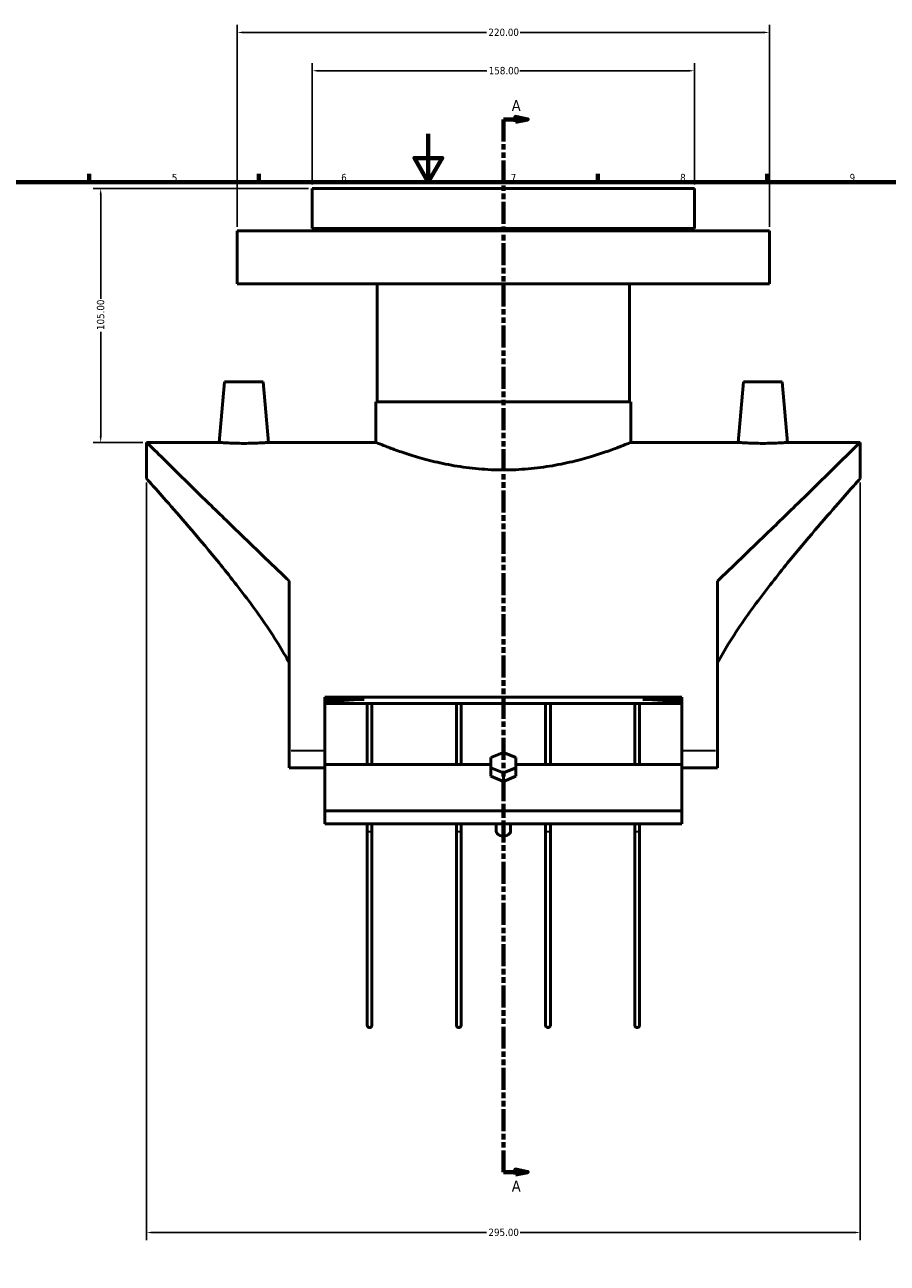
# Model space of a CAD drawing. Header units: millimetres. Extents: x -116 to 1027, y -315 to 1730.
# Tile 3 of 6: x 254 to 610, y 127 to 639. Entities that reach past the tile are written whole.
import ezdxf

# ---------------------------------------------------------------- set-up
doc = ezdxf.new("R2010")
doc.units = ezdxf.units.MM
doc.linetypes.add('DOUBLE_DASH_CHAIN', pattern=[1.2403, 0.6614, -0.0827, 0.1654, -0.0827, 0.1654, -0.0827])
for name, color, linetype, lineweight in [('Border (ANSI)', 7, 'Continuous', 70), ('Dimension (ANSI)', 7, 'Continuous', 25), ('Section Line (ANSI)', 7, 'DOUBLE_DASH_CHAIN', 70), ('Visible (ANSI)', 7, 'Continuous', 50), ('Visible Narrow (ANSI)', 7, 'Continuous', 35)]:
    doc.layers.add(name, color=color, linetype=linetype, lineweight=lineweight)
doc.styles.add('Label Text (ANSI)', font='tahoma.ttf')
doc.styles.add('Note Text (ANSI)', font='tahoma.ttf')
doc.dimstyles.new('Default - mm (ANSI)', dxfattribs={"dimtxt": 3.048, "dimasz": 2.5, "dimexe": 3.175, "dimexo": 1.6002, "dimgap": 0.8, "dimtad": 0, "dimtoh": 1, "dimrnd": 1e-08, "dimzin": 4, "dimdsep": 46, "dimtxsty": 'Note Text (ANSI)', "dimcen": 0.09, "dimdle": 10, "dimclrd": 256, "dimclre": 256, "dimclrt": 256, "dimadec": 1, "dimazin": 1, "dimtfac": 1, "dimtofl": 0, "dimtmove": 0, "dimatfit": 3, "dimfxl": 1, "dimtolj": 1, "dimtzin": 4, "dimlwd": -1, "dimlwe": -1, "dimarcsym": 0})

# ---------------------------------------------------------------- blocks, each defined once
blk = doc.blocks.new('Borders Default Border')
at = {"layer": 'Border (ANSI)'}
for p, q in [((280.33, 574), (280.33, 577.45)), ((350.42, 574), (350.42, 577.45)), ((490.58, 574), (490.58, 577.45)), ((560.67, 574), (560.67, 577.45))]:
    blk.add_line(p, q, dxfattribs=at)
at = {"layer": 'Border (ANSI)', "flags": 128}
for points in [[(420.5, 594), (420.5, 574), (414.73, 584), (426.27, 584), (420.5, 574)], [(20, 20), (20, 574), (821, 574), (821, 20), (20, 20)]]:
    blk.add_lwpolyline(points, dxfattribs=at)
at = {"layer": 'Border (ANSI)', "char_height": 3.05, "attachment_point": 7, "style": 'Note Text (ANSI)'}
for s, insert in [('5', (314.48, 574.34)), ('6', (384.49, 574.34)), ('7', (454.6, 574.4)), ('8', (524.63, 574.33)), ('9', (594.7, 574.34))]:
    blk.add_mtext(s, dxfattribs=dict(at, insert=insert))
blk = doc.blocks.new('2dTransSection0')
at = {"layer": 'Section Line (ANSI)', "linetype": 'DOUBLE_DASH_CHAIN', "ltscale": 13.748528}
blk.add_line((451.54, 599.97), (451.54, 164.71), dxfattribs=at)
at = {"layer": 'Section Line (ANSI)', "linetype": 'Continuous'}
for p, q in [((451.54, 599.97), (451.54, 591.02)), ((451.54, 599.97), (456.54, 599.97)), ((461.54, 599.97), (456.54, 600.97)), ((456.54, 600.97), (456.54, 598.97)), ((456.54, 599.97), (461.54, 599.97)), ((456.54, 598.97), (461.54, 599.97)), ((451.54, 173.66), (451.54, 164.71)), ((451.54, 164.71), (456.54, 164.71)), ((461.54, 164.71), (456.54, 165.71)), ((456.54, 165.71), (456.54, 163.71)), ((456.54, 164.71), (461.54, 164.71)), ((456.54, 163.71), (461.54, 164.71))]:
    blk.add_line(p, q, dxfattribs=at)
at = {"layer": 'Section Line (ANSI)', "linetype": 'Continuous', "flags": 128}
for points in [[(456.54, 598.97), (461.54, 599.97), (456.54, 600.97), (456.54, 598.97)], [(456.54, 163.71), (461.54, 164.71), (456.54, 165.71), (456.54, 163.71)]]:
    blk.add_lwpolyline(points, dxfattribs=at)
at = {"layer": 'Section Line (ANSI)'}
for points in [[(456.54, 598.97), (461.54, 599.97), (456.54, 600.97), (456.54, 598.97)], [(456.54, 163.71), (461.54, 164.71), (456.54, 165.71), (456.54, 163.71)]]:
    blk.add_solid(points, dxfattribs=at)
at = {"layer": 'Section Line (ANSI)', "char_height": 4.57, "attachment_point": 7, "style": 'Label Text (ANSI)'}
for insert in [(455.01, 603.47), (455.01, 156.64)]:
    blk.add_mtext('A', dxfattribs=dict(at, insert=insert))
blk = doc.blocks.new('*D8')
at = {"layer": 'Defpoints', "color": 0, "transparency": 16777216}
for p in [(304.04, 451.43), (599.04, 451.43), (599.04, 139.72)]:
    blk.add_point(p, dxfattribs=at)
at = {"layer": 'Dimension (ANSI)', "transparency": 16777216}
for p, q in [((304.04, 449.83), (304.04, 136.54)), ((599.04, 449.83), (599.04, 136.54)), ((306.54, 139.72), (444.58, 139.72)), ((596.54, 139.72), (458.5, 139.72))]:
    blk.add_line(p, q, dxfattribs=at)
for points in [[(306.54, 140.13), (306.54, 139.3), (304.04, 139.72)], [(596.54, 140.13), (596.54, 139.3), (599.04, 139.72)]]:
    blk.add_solid(points, dxfattribs=at)
at = {"layer": 'Dimension (ANSI)', "transparency": 16777216, "insert": (445.38, 141.31), "char_height": 3.048, "attachment_point": 1, "style": 'Note Text (ANSI)'}
blk.add_mtext('\\A1;295.00', dxfattribs=at)
blk = doc.blocks.new('*D18')
at = {"layer": 'Defpoints', "color": 0, "transparency": 16777216}
for p in [(285.06, 571.43), (372.54, 571.43), (304.04, 466.43)]:
    blk.add_point(p, dxfattribs=at)
at = {"layer": 'Dimension (ANSI)', "transparency": 16777216}
for p, q in [((370.94, 571.43), (281.88, 571.43)), ((285.06, 568.93), (285.06, 525.77)), ((285.06, 468.93), (285.06, 512.09)), ((302.44, 466.43), (281.88, 466.43))]:
    blk.add_line(p, q, dxfattribs=at)
for points in [[(284.64, 568.93), (285.47, 568.93), (285.06, 571.43)], [(284.64, 468.93), (285.47, 468.93), (285.06, 466.43)]]:
    blk.add_solid(points, dxfattribs=at)
at = {"layer": 'Dimension (ANSI)', "transparency": 16777216, "insert": (283.47, 512.89), "char_height": 3.048, "attachment_point": 1, "rotation": 90, "style": 'Note Text (ANSI)'}
blk.add_mtext('\\A1;105.00', dxfattribs=at)
blk = doc.blocks.new('*D19')
at = {"layer": 'Defpoints', "color": 0, "transparency": 16777216}
for p in [(561.54, 635.93), (341.54, 553.93), (561.54, 553.93)]:
    blk.add_point(p, dxfattribs=at)
at = {"layer": 'Dimension (ANSI)', "transparency": 16777216}
for p, q in [((341.54, 555.53), (341.54, 639.1)), ((344.04, 635.93), (444.58, 635.93)), ((559.04, 635.93), (458.5, 635.93)), ((561.54, 555.53), (561.54, 639.1))]:
    blk.add_line(p, q, dxfattribs=at)
for points in [[(344.04, 636.34), (344.04, 635.51), (341.54, 635.93)], [(559.04, 636.34), (559.04, 635.51), (561.54, 635.93)]]:
    blk.add_solid(points, dxfattribs=at)
at = {"layer": 'Dimension (ANSI)', "transparency": 16777216, "insert": (445.38, 637.51), "char_height": 3.048, "attachment_point": 1, "style": 'Note Text (ANSI)'}
blk.add_mtext('\\A1;220.00', dxfattribs=at)
blk = doc.blocks.new('*D20')
at = {"layer": 'Defpoints', "color": 0, "transparency": 16777216}
for p in [(530.54, 620.08), (372.54, 571.43), (530.54, 571.43)]:
    blk.add_point(p, dxfattribs=at)
at = {"layer": 'Dimension (ANSI)', "transparency": 16777216}
for p, q in [((372.54, 573.03), (372.54, 623.25)), ((375.04, 620.08), (444.7, 620.08)), ((528.04, 620.08), (458.38, 620.08)), ((530.54, 573.03), (530.54, 623.25))]:
    blk.add_line(p, q, dxfattribs=at)
for points in [[(375.04, 620.49), (375.04, 619.66), (372.54, 620.08)], [(528.04, 620.49), (528.04, 619.66), (530.54, 620.08)]]:
    blk.add_solid(points, dxfattribs=at)
at = {"layer": 'Dimension (ANSI)', "transparency": 16777216, "insert": (445.5, 621.67), "char_height": 3.048, "attachment_point": 1, "style": 'Note Text (ANSI)'}
blk.add_mtext('\\A1;158.00', dxfattribs=at)

msp = doc.modelspace()

# ---------------------------------------------------------------- linework, layer by layer
at = {"layer": 'Visible (ANSI)'}
for p, q in [((372.536, 571.427), (530.536, 571.427)), ((372.536, 571.427), (372.536, 554.927)), ((530.536, 571.427), (530.536, 554.927)), ((341.536, 553.927), (561.536, 553.927)), ((341.536, 553.927), (341.536, 531.927)), ((372.536, 554.927), (530.536, 554.927)), ((390.636, 554.927), (390.636, 553.927)), ((512.436, 554.927), (512.436, 553.927)), ((561.536, 553.927), (561.536, 531.927)), ((341.536, 531.927), (561.536, 531.927)), ((399.336, 531.927), (399.336, 483.177)), ((503.736, 531.927), (503.736, 483.177)), ((336.263, 491.427), (334.076, 466.427)), ((352.263, 491.427), (336.263, 491.427)), ((352.263, 491.427), (354.45, 466.427)), ((550.809, 491.427), (548.621, 466.427)), ((550.809, 491.427), (566.809, 491.427)), ((566.809, 491.427), (568.996, 466.427)), ((398.836, 483.177), (504.236, 483.177)), ((398.836, 483.177), (398.836, 466.427)), ((504.236, 483.177), (504.236, 466.427)), ((304.036, 451.427), (304.036, 466.427)), ((304.036, 466.427), (334.076, 466.427)), ((354.45, 466.427), (398.836, 466.427)), ((504.236, 466.427), (548.621, 466.427)), ((568.996, 466.427), (599.036, 466.427)), ((599.036, 451.427), (599.036, 466.427)), ((363.036, 409.076), (363.036, 338.927)), ((540.036, 338.927), (540.036, 409.076)), ((377.786, 361.068), (377.786, 338.927)), ((377.786, 361.068), (525.286, 361.068)), ((393.939, 360.156), (377.786, 360.156)), ((525.286, 360.156), (509.133, 360.156)), ((525.286, 338.927), (525.286, 361.068)), ((525.286, 358.463), (377.786, 358.463)), ((395.223, 358.463), (395.223, 333.287)), ((397.223, 333.287), (397.223, 358.463)), ((432.098, 358.463), (432.098, 333.287)), ((434.098, 333.287), (434.098, 358.463)), ((468.973, 358.463), (468.973, 333.287)), ((470.973, 333.287), (470.973, 358.463)), ((505.848, 358.463), (505.848, 333.287)), ((507.848, 333.287), (507.848, 358.463)), ((363.036, 338.927), (363.036, 331.876)), ((377.786, 338.927), (377.786, 333.286)), ((451.536, 338.253), (446.34, 336.132)), ((456.732, 336.132), (451.536, 338.253)), ((525.286, 333.286), (525.286, 338.927)), ((540.036, 331.876), (540.036, 338.927)), ((377.786, 333.287), (446.34, 333.287)), ((377.786, 333.286), (377.786, 314.087)), ((446.34, 336.132), (446.34, 331.889)), ((456.732, 331.889), (456.732, 336.132)), ((456.732, 333.287), (525.286, 333.287)), ((525.286, 314.087), (525.286, 333.286)), ((377.786, 331.876), (363.036, 331.876)), ((446.34, 331.889), (451.536, 329.768)), ((446.34, 328.354), (446.34, 331.889)), ((451.536, 326.232), (446.34, 328.354)), ((451.536, 329.768), (456.732, 331.889)), ((451.536, 326.232), (451.536, 329.768)), ((456.732, 328.354), (451.536, 326.232)), ((456.732, 331.889), (456.732, 328.354)), ((540.036, 331.876), (525.286, 331.876)), ((377.786, 314.087), (377.786, 308.704)), ((377.786, 314.087), (525.286, 314.087)), ((525.286, 308.704), (525.286, 314.087)), ((377.786, 308.704), (525.286, 308.704)), ((395.223, 308.704), (395.223, 305.796)), ((397.223, 305.796), (397.223, 308.704)), ((432.098, 308.704), (432.098, 305.796)), ((434.098, 305.796), (434.098, 308.704)), ((448.536, 305.726), (448.536, 308.704)), ((454.536, 305.726), (454.536, 308.704)), ((468.973, 308.704), (468.973, 305.796)), ((470.973, 305.796), (470.973, 308.704)), ((505.848, 308.704), (505.848, 305.796)), ((507.848, 305.796), (507.848, 308.704)), ((395.223, 305.796), (395.223, 225.427)), ((397.223, 225.427), (397.223, 305.796)), ((432.098, 305.796), (432.098, 225.427)), ((434.098, 225.427), (434.098, 305.796)), ((468.973, 305.796), (468.973, 225.427)), ((470.973, 225.427), (470.973, 305.796)), ((505.848, 305.796), (505.848, 225.427)), ((507.848, 225.427), (507.848, 305.796))]:
    msp.add_line(p, q, dxfattribs=at)
for centre in [(396.223, 225.427), (433.098, 225.427), (469.973, 225.427), (506.848, 225.427)]:
    msp.add_arc(centre, 1, 180, 0, dxfattribs=at)
for centre, major_axis, ratio, start_param, end_param in [((429.599, 338.927), (-125.563, 0), 0.176327, 5.0003549, 5.1377453), ((473.473, 338.927), (125.563, 0), 0.176327, 1.14544, 1.2828304), ((451.536, 305.726), (-3, 0), 0.7071068, 0, 3.1415927)]:
    msp.add_ellipse(centre, major_axis=major_axis, ratio=ratio, start_param=start_param, end_param=end_param, dxfattribs=at)
for points, knots in [([(363.036, 409.076), (362.338, 409.738), (361.643, 410.398), (353.853, 417.813), (347.041, 424.389), (335.782, 435.314), (330.852, 440.121), (321.873, 448.901), (317.824, 452.873), (311.135, 459.441), (308.489, 462.044), (304.939, 465.538), (304.036, 466.427), (304.036, 466.427)], [9.3022646, 9.3022646, 9.3022646, 9.3022646, 9.6148554, 9.6148554, 12.8198072, 12.8198072, 15.4081405, 15.4081405, 17.9964737, 17.9964737, 20.584807, 20.584807, 23.1731403, 23.1731403, 23.1731403, 23.1731403]), ([(344.263, 466.017), (342.979, 466.017), (341.611, 466.038), (339.097, 466.116), (337.951, 466.171), (336.146, 466.274), (335.365, 466.329), (334.33, 466.406), (334.076, 466.427), (334.076, 466.427)], [0, 0, 0, 0, 0.3851025, 0.3851025, 0.7702051, 0.7702051, 1.1542888, 1.1542888, 1.5383726, 1.5383726, 1.5383726, 1.5383726]), ([(354.45, 466.427), (354.45, 466.427), (354.196, 466.406), (353.159, 466.329), (352.377, 466.274), (350.571, 466.171), (349.425, 466.116), (346.913, 466.038), (345.546, 466.017), (344.263, 466.017)], [4.6151172, 4.6151172, 4.6151172, 4.6151172, 4.9995551, 4.9995551, 5.3839929, 5.3839929, 5.7687411, 5.7687411, 6.1534893, 6.1534893, 6.1534893, 6.1534893]), ([(504.236, 466.427), (504.236, 466.427), (503.911, 466.292), (502.558, 465.741), (501.529, 465.327), (498.827, 464.282), (497.152, 463.653), (493.296, 462.295), (491.116, 461.568), (486.482, 460.152), (483.862, 459.411), (478.148, 458.005), (475.053, 457.341), (468.576, 456.227), (465.187, 455.776), (458.345, 455.176), (454.891, 455.026), (448.181, 455.026), (444.727, 455.176), (437.885, 455.776), (434.496, 456.227), (428.018, 457.341), (424.924, 458.005), (419.21, 459.411), (416.59, 460.152), (411.955, 461.568), (409.776, 462.295), (405.92, 463.653), (404.244, 464.282), (401.542, 465.327), (400.514, 465.741), (399.161, 466.292), (398.836, 466.427), (398.836, 466.427)], [8.0464924, 8.0464924, 8.0464924, 8.0464924, 9.0517168, 9.0517168, 10.0569413, 10.0569413, 11.0621657, 11.0621657, 12.0673901, 12.0673901, 13.0737888, 13.0737888, 14.0801874, 14.0801874, 15.0865861, 15.0865861, 16.0929847, 16.0929847, 17.0993834, 17.0993834, 18.105782, 18.105782, 19.1121807, 19.1121807, 20.1185793, 20.1185793, 21.1238038, 21.1238038, 22.1290282, 22.1290282, 23.1342527, 23.1342527, 24.1394771, 24.1394771, 24.1394771, 24.1394771]), ([(599.036, 466.427), (599.036, 466.427), (598.133, 465.538), (594.583, 462.044), (591.937, 459.441), (585.248, 452.873), (581.199, 448.901), (572.219, 440.121), (567.29, 435.314), (556.03, 424.389), (549.219, 417.813), (541.428, 410.398), (540.733, 409.738), (540.036, 409.076)], [-23.1731403, -23.1731403, -23.1731403, -23.1731403, -20.584807, -20.584807, -17.9964737, -17.9964737, -15.4081405, -15.4081405, -12.8198072, -12.8198072, -9.6148554, -9.6148554, -9.3022646, -9.3022646, -9.3022646, -9.3022646]), ([(568.996, 466.427), (568.996, 466.427), (568.742, 466.406), (567.707, 466.329), (566.926, 466.274), (565.121, 466.171), (563.975, 466.116), (561.461, 466.038), (560.092, 466.017), (557.526, 466.017), (556.159, 466.038), (553.647, 466.116), (552.501, 466.171), (550.695, 466.274), (549.913, 466.329), (548.876, 466.406), (548.621, 466.427), (548.621, 466.427)], [1.5383726, 1.5383726, 1.5383726, 1.5383726, 1.9224564, 1.9224564, 2.3065401, 2.3065401, 2.6916427, 2.6916427, 3.0767452, 3.0767452, 3.4614934, 3.4614934, 3.8462416, 3.8462416, 4.2306794, 4.2306794, 4.6151172, 4.6151172, 4.6151172, 4.6151172]), ([(304.036, 451.427), (304.036, 451.427), (304.734, 450.649), (307.502, 447.548), (309.569, 445.225), (314.785, 439.298), (317.938, 435.688), (324.872, 427.596), (328.652, 423.115), (336.531, 413.493), (340.949, 407.953), (349.876, 396.037), (354.388, 389.666), (360.097, 380.456), (361.609, 377.885), (363.036, 375.271)], [18.8683829, 18.8683829, 18.8683829, 18.8683829, 21.1421313, 21.1421313, 23.4158797, 23.4158797, 25.689628, 25.689628, 27.9633764, 27.9633764, 30.4067238, 30.4067238, 32.8500711, 32.8500711, 33.7747472, 33.7747472, 33.7747472, 33.7747472]), ([(540.036, 375.271), (541.463, 377.885), (542.975, 380.456), (548.684, 389.666), (553.196, 396.037), (562.123, 407.953), (566.541, 413.493), (574.42, 423.115), (578.199, 427.596), (585.133, 435.688), (588.286, 439.298), (593.503, 445.225), (595.57, 447.548), (598.337, 450.649), (599.036, 451.427), (599.036, 451.427)], [41.6987843, 41.6987843, 41.6987843, 41.6987843, 42.6234604, 42.6234604, 45.0668077, 45.0668077, 47.5101551, 47.5101551, 49.7839035, 49.7839035, 52.0576519, 52.0576519, 54.3314002, 54.3314002, 56.6051486, 56.6051486, 56.6051486, 56.6051486]), ([(452.04, 314.088), (451.872, 314.052), (451.703, 314.033), (451.536, 314.033), (451.369, 314.033), (451.199, 314.052), (451.032, 314.088)], [1.82148751, 1.82148751, 1.82148751, 1.82148751, 1.87156378, 1.87156378, 1.87156378, 1.92164006, 1.92164006, 1.92164006, 1.92164006])]:
    msp.add_open_spline(points, degree=3, knots=knots, dxfattribs=at)
at = {"layer": 'Visible Narrow (ANSI)'}
for p, q in [((377.048, 338.927), (363.773, 338.927)), ((539.298, 338.927), (526.023, 338.927))]:
    msp.add_line(p, q, dxfattribs=at)
for centre, major_axis, start_param, end_param in [((396.223, 305.796), (1, 0), 3.2986723, 6.1261057), ((433.098, 305.796), (1, 0), 3.2986723, 6.1261057), ((469.973, 305.796), (-1, 0), 0.1570796, 2.984513), ((506.848, 305.796), (-1, 0), 0.1570796, 2.984513)]:
    msp.add_ellipse(centre, major_axis=major_axis, ratio=0.2919038, start_param=start_param, end_param=end_param, dxfattribs=at)

# ---------------------------------------------------------------- block references
msp.add_blockref('Borders Default Border', (0, 0))
at = {"layer": 'Section Line (ANSI)'}
msp.add_blockref('2dTransSection0', (0, 0), dxfattribs=at)

# ---------------------------------------------------------------- dimensions: what is measured, and where the dimension line sits
at = {"layer": 'Dimension (ANSI)'}
for base, p1, p2, angle, picture, middle in [((561.536, 635.927), (341.536, 553.927), (561.536, 553.927), 180, '*D19', (451.536, 635.927)), ((530.536, 620.078), (372.536, 571.427), (530.536, 571.427), 180, '*D20', (451.536, 620.078)), ((285.056, 571.427), (304.036, 466.427), (372.536, 571.427), 90, '*D18', (285.056, 518.927))]:
    dim = msp.add_linear_dim(base=base, p1=p1, p2=p2, angle=angle, dimstyle='Default - mm (ANSI)', override={"dimgap": 0.8, "dimtoh": 0, "dimdec": 2, "dimtol": 0, "dimlim": 0, "dimtp": 0, "dimtm": 0, "dimtdec": 2, "dimatfit": 1}, dxfattribs=at)
    dim.commit()
    dim.dimension.update_dxf_attribs({"geometry": picture, "text_midpoint": middle, "dimtype": 160})
dim = msp.add_linear_dim(base=(599.036, 139.718), p1=(304.036, 451.427), p2=(599.036, 451.427), dimstyle='Default - mm (ANSI)', override={"dimgap": 0.8, "dimtoh": 0, "dimdec": 2, "dimtol": 0, "dimlim": 0, "dimtp": 0, "dimtm": 0, "dimtdec": 2, "dimatfit": 1}, dxfattribs=at)
dim.commit()
dim.dimension.update_dxf_attribs({"geometry": '*D8', "text_midpoint": (451.536, 139.718), "dimtype": 160})

doc.saveas('drawing.dxf')
